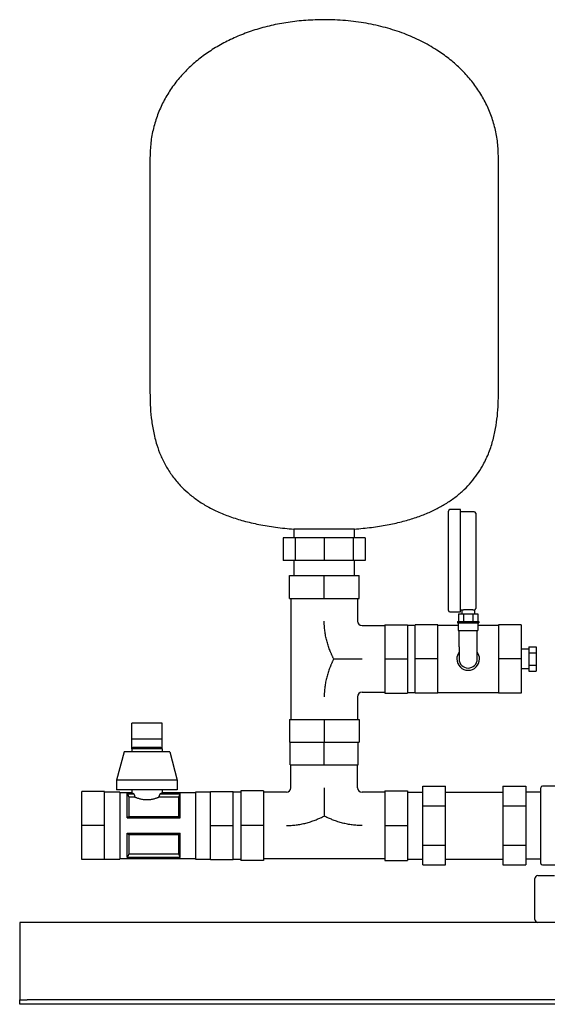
# Model space of a CAD drawing. Header units: millimetres. Extents: x 14 to 1263, y 13 to 745.
# Tile 1 of 3: x 14 to 362, y 13 to 663. Entities that reach past the tile are written whole.
import ezdxf

# ---------------------------------------------------------------- set-up
doc = ezdxf.new("R2010")
doc.units = ezdxf.units.MM

msp = doc.modelspace()

# ---------------------------------------------------------------- linework, layer by layer
at = {"color": 7, "linetype": 'Continuous', "lineweight": 25}
for p, q in [((99.79, 572.29), (99.79, 417.29)), ((329.79, 417.29), (329.79, 572.29)), ((296.79, 306.09), (296.79, 338.84)), ((304.79, 339.84), (297.79, 339.84)), ((304.79, 306.09), (304.79, 339.84)), ((313.79, 338.49), (304.79, 338.49)), ((314.79, 337.49), (314.79, 306.09)), ((194.79, 327.01), (194.79, 321.29)), ((214.79, 327.01), (194.79, 327.01)), ((234.79, 327.01), (214.79, 327.01)), ((234.79, 321.29), (234.79, 327.01)), ((187.73, 321.29), (187.73, 306.29)), ((195.66, 321.29), (187.73, 321.29)), ((195.66, 321.29), (195.66, 306.29)), ((214.79, 321.29), (195.66, 321.29)), ((214.79, 321.29), (214.79, 306.29)), ((233.93, 321.29), (214.79, 321.29)), ((233.93, 321.29), (233.93, 306.29)), ((241.85, 321.29), (233.93, 321.29)), ((241.85, 321.29), (241.85, 306.29)), ((195.66, 306.29), (187.73, 306.29)), ((194.79, 306.29), (194.79, 296.29)), ((214.79, 306.29), (195.66, 306.29)), ((233.93, 306.29), (214.79, 306.29)), ((241.85, 306.29), (233.93, 306.29)), ((234.79, 296.29), (234.79, 306.29)), ((296.79, 273.34), (296.79, 306.09)), ((304.79, 272.34), (304.79, 306.09)), ((314.79, 306.09), (314.79, 274.69)), ((191.79, 281.29), (191.79, 296.29)), ((191.79, 296.29), (214.79, 296.29)), ((214.79, 281.29), (214.79, 296.29)), ((214.79, 296.29), (237.79, 296.29)), ((237.79, 281.29), (237.79, 296.29)), ((191.79, 281.29), (214.79, 281.29)), ((192.79, 281.29), (192.79, 201.29)), ((214.79, 281.29), (237.79, 281.29)), ((236.79, 281.29), (236.79, 266.29)), ((304.79, 273.69), (305.69, 273.69)), ((305.69, 273.69), (305.69, 271.09)), ((313.89, 273.69), (313.89, 271.09)), ((297.79, 272.34), (304.79, 272.34)), ((303.44, 271.09), (303.44, 266.09)), ((303.44, 271.09), (306.62, 271.09)), ((306.62, 271.09), (306.62, 266.09)), ((306.62, 271.09), (312.97, 271.09)), ((312.97, 271.09), (312.97, 266.09)), ((312.97, 271.09), (316.14, 271.09)), ((316.14, 271.09), (316.14, 266.09)), ((239.79, 263.29), (254.79, 263.29)), ((254.79, 263.79), (254.79, 241.29)), ((254.79, 263.79), (269.79, 263.79)), ((269.79, 263.79), (269.79, 241.29)), ((274.79, 263.44), (269.79, 263.44)), ((289.79, 263.79), (274.79, 263.79)), ((274.79, 241.29), (274.79, 263.79)), ((289.79, 241.29), (289.79, 263.79)), ((303.29, 263.44), (289.79, 263.44)), ((302.79, 266.09), (302.79, 265.09)), ((302.79, 266.09), (316.79, 266.09)), ((302.79, 265.09), (316.79, 265.09)), ((303.29, 265.09), (303.29, 260.09)), ((303.29, 260.09), (316.29, 260.09)), ((303.79, 249.29), (303.79, 260.09)), ((315.79, 249.29), (315.79, 260.09)), ((316.29, 265.09), (316.29, 260.09)), ((329.79, 263.44), (316.29, 263.44)), ((316.79, 266.09), (316.79, 265.09)), ((344.79, 263.79), (329.79, 263.79)), ((329.79, 263.79), (329.79, 241.29)), ((344.79, 263.79), (344.79, 241.29)), ((303.79, 249.29), (303.79, 241.29)), ((315.79, 241.29), (315.79, 249.29)), ((349.79, 247.64), (344.79, 247.64)), ((349.79, 249.37), (349.79, 245.33)), ((349.79, 249.37), (354.79, 249.37)), ((354.79, 249.37), (354.79, 245.33)), ((254.79, 241.29), (254.79, 218.79)), ((254.79, 241.29), (269.79, 241.29)), ((269.79, 241.29), (269.79, 218.79)), ((289.79, 241.29), (274.79, 241.29)), ((274.79, 218.79), (274.79, 241.29)), ((289.79, 218.79), (289.79, 241.29)), ((344.79, 241.29), (329.79, 241.29)), ((329.79, 241.29), (329.79, 218.79)), ((344.79, 241.29), (344.79, 218.79)), ((349.79, 245.33), (354.79, 245.33)), ((349.79, 245.33), (349.79, 237.25)), ((354.79, 245.33), (354.79, 237.25)), ((344.79, 234.94), (349.79, 234.94)), ((349.79, 237.25), (349.79, 233.21)), ((349.79, 237.25), (354.79, 237.25)), ((354.79, 237.25), (354.79, 233.21)), ((349.79, 233.21), (354.79, 233.21)), ((236.79, 216.29), (236.79, 201.29)), ((239.79, 219.29), (254.79, 219.29)), ((254.79, 218.79), (269.79, 218.79)), ((269.79, 219.14), (274.79, 219.14)), ((289.79, 218.79), (274.79, 218.79)), ((289.79, 219.14), (329.79, 219.14)), ((344.79, 218.79), (329.79, 218.79)), ((107.79, 198.98), (87.79, 198.98)), ((87.79, 188.53), (87.79, 198.98)), ((107.79, 188.53), (107.79, 198.98)), ((191.79, 201.29), (191.79, 186.29)), ((191.79, 201.29), (214.79, 201.29)), ((214.79, 201.29), (214.79, 186.29)), ((214.79, 201.29), (237.79, 201.29)), ((237.79, 201.29), (237.79, 186.29)), ((87.79, 181.94), (87.79, 188.53)), ((87.79, 188.53), (107.79, 188.53)), ((107.79, 181.94), (107.79, 188.53)), ((88.79, 182.94), (87.79, 181.94)), ((88.79, 182.94), (106.79, 182.94)), ((106.79, 182.94), (107.79, 181.94)), ((191.79, 186.29), (214.79, 186.29)), ((192.29, 171.29), (192.29, 186.29)), ((214.79, 171.29), (214.79, 186.29)), ((214.79, 186.29), (237.79, 186.29)), ((237.29, 171.29), (237.29, 186.29)), ((82.79, 179.94), (77.79, 161.19)), ((112.79, 179.94), (82.79, 179.94)), ((87.79, 181.94), (87.79, 179.94)), ((107.79, 181.94), (87.79, 181.94)), ((107.79, 181.94), (107.79, 179.94)), ((112.79, 179.94), (117.79, 161.19)), ((192.29, 171.29), (214.79, 171.29)), ((192.79, 156.29), (192.79, 171.29)), ((214.79, 171.29), (237.29, 171.29)), ((236.79, 156.29), (236.79, 171.29)), ((117.79, 161.19), (77.79, 161.19)), ((77.79, 161.19), (77.79, 154.94)), ((117.79, 161.19), (117.79, 154.94)), ((279.79, 144.28), (279.79, 157.27)), ((279.79, 157.27), (294.79, 157.27)), ((294.79, 144.28), (294.79, 157.27)), ((332.79, 157.27), (347.79, 157.27)), ((332.79, 157.27), (332.79, 144.28)), ((347.79, 157.27), (347.79, 144.28)), ((357.79, 131.29), (357.79, 156.29)), ((383.79, 157.29), (358.79, 157.29)), ((69.79, 153.79), (54.79, 153.79)), ((54.79, 131.29), (54.79, 153.79)), ((69.79, 131.29), (69.79, 153.79)), ((79.79, 153.44), (69.79, 153.44)), ((117.79, 154.94), (77.79, 154.94)), ((79.79, 153.44), (79.79, 131.29)), ((87.79, 152.94), (79.79, 152.94)), ((84.79, 152.36), (89.13, 152.36)), ((84.79, 136.29), (84.79, 152.36)), ((84.82, 152.29), (89.13, 152.29)), ((85.73, 149.98), (85.73, 137.37)), ((89.85, 149.98), (85.73, 149.98)), ((87.79, 154.94), (87.79, 152.94)), ((89.13, 152.29), (89.13, 152.36)), ((118.86, 149.98), (105.73, 149.98)), ((106.45, 152.36), (119.79, 152.36)), ((106.45, 152.36), (106.45, 152.29)), ((106.45, 152.29), (119.76, 152.29)), ((107.79, 154.94), (107.79, 152.94)), ((129.79, 152.94), (107.79, 152.94)), ((118.86, 137.37), (118.86, 149.98)), ((119.79, 136.29), (119.79, 152.36)), ((139.79, 153.44), (129.79, 153.44)), ((129.79, 153.44), (129.79, 131.29)), ((139.79, 153.79), (154.79, 153.79)), ((139.79, 131.29), (139.79, 153.79)), ((154.79, 131.29), (154.79, 153.79)), ((159.79, 153.44), (154.79, 153.44)), ((174.79, 154.29), (159.79, 154.29)), ((159.79, 154.29), (159.79, 131.29)), ((174.79, 154.29), (174.79, 131.29)), ((189.79, 153.29), (174.79, 153.29)), ((254.79, 153.29), (239.79, 153.29)), ((254.79, 154.29), (269.79, 154.29)), ((254.79, 154.29), (254.79, 131.29)), ((269.79, 154.29), (269.79, 131.29)), ((269.79, 153.44), (279.79, 153.44)), ((294.79, 153.44), (332.79, 153.44)), ((357.79, 153.44), (347.79, 153.44)), ((279.79, 118.3), (279.79, 144.28)), ((279.79, 144.28), (294.79, 144.28)), ((294.79, 118.3), (294.79, 144.28)), ((332.79, 144.28), (347.79, 144.28)), ((332.79, 144.28), (332.79, 118.3)), ((347.79, 144.28), (347.79, 118.3)), ((85.73, 137.37), (118.86, 137.37)), ((69.79, 131.29), (54.79, 131.29)), ((54.79, 108.79), (54.79, 131.29)), ((69.79, 108.79), (69.79, 131.29)), ((79.79, 131.29), (79.79, 109.14)), ((84.79, 136.29), (119.79, 136.29)), ((129.79, 131.29), (129.79, 109.14)), ((139.79, 131.29), (154.79, 131.29)), ((139.79, 108.79), (139.79, 131.29)), ((154.79, 108.79), (154.79, 131.29)), ((174.79, 131.29), (159.79, 131.29)), ((159.79, 131.29), (159.79, 108.29)), ((174.79, 131.29), (174.79, 108.29)), ((254.79, 131.29), (269.79, 131.29)), ((254.79, 131.29), (254.79, 108.29)), ((269.79, 131.29), (269.79, 108.29)), ((357.79, 106.29), (357.79, 131.29)), ((84.79, 126.29), (119.79, 126.29)), ((84.79, 110.23), (84.79, 126.29)), ((85.73, 125.21), (85.73, 112.61)), ((118.86, 125.21), (85.73, 125.21)), ((118.86, 112.61), (118.86, 125.21)), ((119.79, 110.23), (119.79, 126.29)), ((279.79, 105.31), (279.79, 118.3)), ((279.79, 118.3), (294.79, 118.3)), ((294.79, 105.31), (294.79, 118.3)), ((332.79, 118.3), (347.79, 118.3)), ((332.79, 118.3), (332.79, 105.31)), ((347.79, 118.3), (347.79, 105.31)), ((85.73, 112.61), (118.86, 112.61)), ((69.79, 108.79), (54.79, 108.79)), ((69.79, 109.14), (79.79, 109.14)), ((79.79, 109.64), (129.79, 109.64)), ((84.79, 110.23), (119.79, 110.23)), ((119.76, 110.29), (84.82, 110.29)), ((129.79, 109.14), (139.79, 109.14)), ((139.79, 108.79), (154.79, 108.79)), ((154.79, 109.14), (159.79, 109.14)), ((174.79, 108.29), (159.79, 108.29)), ((254.79, 109.29), (174.79, 109.29)), ((254.79, 108.29), (269.79, 108.29)), ((269.79, 109.14), (279.79, 109.14)), ((279.79, 105.31), (294.79, 105.31)), ((294.79, 109.14), (332.79, 109.14)), ((332.79, 105.31), (347.79, 105.31)), ((357.79, 109.14), (347.79, 109.14)), ((358.79, 105.29), (383.79, 105.29)), ((355.79, 98.29), (366.79, 98.29)), ((353.79, 69.29), (353.79, 96.29)), ((813.79, 67.29), (13.79, 67.29)), ((13.79, 67.29), (13.79, 62.29)), ((13.79, 62.29), (13.79, 18.29)), ((13.79, 18.29), (13.79, 16.29)), ((13.79, 13.29), (13.79, 16.29)), ((13.79, 16.29), (18.79, 16.29)), ((18.79, 13.29), (13.79, 13.29)), ((808.79, 16.29), (18.79, 16.29)), ((808.79, 13.29), (18.79, 13.29))]:
    msp.add_line(p, q, dxfattribs=at)
at = {"color": 7, "linetype": 'Continuous', "lineweight": 25, "flags": 128}
for points in [[(84.79, 152.36), (84.81, 152.32), (84.82, 152.29)], [(119.76, 152.29), (119.78, 152.33), (119.79, 152.36)], [(84.82, 110.29), (84.81, 110.25), (84.79, 110.23)], [(119.79, 110.23), (119.78, 110.26), (119.76, 110.29)]]:
    msp.add_lwpolyline(points, dxfattribs=at)
at = {"color": 7, "linetype": 'Continuous', "lineweight": 25}
for centre, radius, start, end in [((297.79, 338.84), 1, 90, 180), ((313.79, 337.49), 1, 0, 90), ((297.79, 273.34), 1, 180, 270), ((239.79, 266.29), 3, 180, 270), ((309.79, 241.29), 7.5, 143.1301, 180), ((309.79, 241.29), 7.5, 180, 0), ((309.79, 241.29), 6, 180, 270), ((309.79, 241.29), 6, 270, 0), ((309.79, 241.29), 7.5, 0, 36.8699), ((239.79, 216.29), 3, 90, 180), ((189.79, 156.29), 3, 270, 0), ((239.79, 156.29), 3, 180, 270), ((358.79, 156.29), 1, 90, 180), ((358.79, 106.29), 1, 180, 270), ((355.79, 96.29), 2, 90, 180), ((355.79, 69.29), 2, 180, 270)]:
    msp.add_arc(centre, radius, start, end, dxfattribs=at)
for points, knots in [([(214.79, 663.29), (210.75, 663.21), (202.77, 663.04), (191.06, 661.7), (179.81, 659.59), (169.1, 656.67), (159.01, 653.02), (149.6, 648.67), (140.89, 643.68), (132.88, 638.04), (125.57, 631.76), (119.01, 624.83), (113.28, 617.29), (108.49, 609.21), (104.66, 600.62), (101.89, 591.56), (100.12, 582.06), (99.9, 575.58), (99.79, 572.29)], [0, 0, 0, 0, 0.074285, 0.146344, 0.216264, 0.284133, 0.350046, 0.412987, 0.474273, 0.534057, 0.592528, 0.651079, 0.708807, 0.766075, 0.823311, 0.881005, 0.939704, 1, 1, 1, 1]), ([(329.79, 572.29), (329.68, 575.57), (329.47, 582.04), (327.71, 591.52), (324.95, 600.56), (321.14, 609.13), (316.39, 617.15), (310.76, 624.6), (304.33, 631.46), (297.1, 637.73), (288.6, 643.77), (278.72, 649.38), (267.4, 654.33), (255.26, 658.27), (242.36, 661.13), (228.79, 662.96), (219.51, 663.18), (214.79, 663.29)], [0, 0, 0, 0, 0.060169, 0.118747, 0.176322, 0.233437, 0.290581, 0.347144, 0.404488, 0.462899, 0.522613, 0.595651, 0.67106, 0.749042, 0.829764, 0.913371, 1, 1, 1, 1]), ([(99.79, 417.29), (99.82, 414.57), (99.88, 408.97), (100.55, 400.39), (101.89, 391.53), (103.98, 383.21), (106.77, 375.58), (110.13, 368.69), (114.4, 362.01), (119.3, 356.09), (124.68, 350.91), (130.44, 346.39), (137, 342.22), (144.42, 338.44), (152.69, 335.1), (161.84, 332.25), (171.9, 329.91), (182.99, 328.07), (190.75, 327.37), (194.79, 327.01)], [0, 0, 0, 0, 0.0550245, 0.1131682, 0.1736301, 0.2359163, 0.2860757, 0.3374803, 0.3905286, 0.44585, 0.492318, 0.5413008, 0.5933773, 0.6491659, 0.7093067, 0.7732366, 0.8425983, 0.9179909, 1, 1, 1, 1]), ([(234.79, 327.01), (238.55, 327.34), (245.78, 327.99), (256.14, 329.64), (265.62, 331.71), (274.27, 334.22), (282.11, 337.13), (289.2, 340.41), (295.75, 344.14), (301.74, 348.32), (307.17, 352.97), (311.85, 357.89), (315.85, 363.05), (319.75, 369.22), (323.26, 376.5), (326.1, 384.89), (328, 393.27), (329.14, 401.53), (329.71, 409.53), (329.77, 414.75), (329.79, 417.29)], [0, 0, 0, 0, 0.076143, 0.146582, 0.211777, 0.272204, 0.328343, 0.380681, 0.429702, 0.480357, 0.528177, 0.573716, 0.617464, 0.65983, 0.720948, 0.780346, 0.838246, 0.894493, 0.948637, 1, 1, 1, 1]), ([(305.69, 273.69), (305.69, 273.69), (305.7, 273.69), (305.71, 273.69), (305.73, 273.7), (305.77, 273.7), (305.84, 273.71), (306, 273.73), (306.27, 273.76), (306.72, 273.81), (307.27, 273.86), (307.9, 273.9), (308.6, 273.93), (309.34, 273.95), (310.09, 273.95), (310.83, 273.94), (311.54, 273.91), (312.19, 273.86), (312.76, 273.82), (313.15, 273.78), (313.41, 273.75), (313.57, 273.73), (313.7, 273.72), (313.76, 273.71), (313.79, 273.7)], [0, 0, 0, 0, 0.015612, 0.031194, 0.046779, 0.062398, 0.09373, 0.125082, 0.187508, 0.250019, 0.312569, 0.374947, 0.437574, 0.499871, 0.562544, 0.624823, 0.687505, 0.749817, 0.812454, 0.874834, 0.90614, 0.937441, 0.968727, 1, 1, 1, 1]), ([(313.89, 273.69), (314.01, 273.72), (314.25, 273.77), (314.55, 274), (314.76, 274.32), (314.78, 274.57), (314.79, 274.69)], [0, 0, 0, 0, 0.241358, 0.5, 0.758642, 1, 1, 1, 1]), ([(221.04, 241.29), (220.94, 241.51), (220.72, 241.94), (220.41, 242.59), (220.11, 243.24), (219.81, 243.89), (219.52, 244.55), (219.23, 245.22), (218.96, 245.88), (218.69, 246.55), (218.12, 248.01), (217.33, 250.27), (216.42, 253.39), (215.71, 256.55), (215.18, 259.77), (214.94, 262.21), (214.85, 263.84), (214.82, 264.65), (214.8, 265.46), (214.79, 266.01), (214.79, 266.29)], [0, 0, 0, 0, 0.027887, 0.055741, 0.083568, 0.11137, 0.139153, 0.16692, 0.194677, 0.222426, 0.250174, 0.375098, 0.498817, 0.624405, 0.748764, 0.874334, 0.905749, 0.93716, 0.967425, 1, 1, 1, 1]), ([(221.04, 241.29), (220.94, 241.08), (220.72, 240.65), (220.41, 240), (220.11, 239.35), (219.81, 238.7), (219.52, 238.04), (219.24, 237.38), (218.97, 236.72), (218.7, 236.06), (218.13, 234.6), (217.33, 232.33), (216.42, 229.2), (215.71, 226.02), (215.18, 222.8), (214.94, 220.37), (214.85, 218.74), (214.82, 217.91), (214.8, 217.1), (214.79, 216.55), (214.79, 216.29)], [0, 0, 0, 0, 0.027789, 0.05554, 0.083256, 0.11094, 0.138594, 0.166223, 0.193829, 0.221418, 0.248993, 0.374372, 0.499126, 0.624539, 0.749481, 0.874727, 0.90605, 0.937369, 0.969689, 1, 1, 1, 1]), ([(221.04, 241.29), (221.27, 241.29), (221.71, 241.29), (222.38, 241.29), (223.05, 241.29), (223.71, 241.29), (224.37, 241.29), (225.03, 241.29), (226.25, 241.29), (228.03, 241.29), (230.38, 241.29), (232.73, 241.29), (235.08, 241.29), (237.44, 241.29), (239.01, 241.29), (239.79, 241.29)], [0, 0, 0, 0, 0.036186, 0.072163, 0.107943, 0.143536, 0.178954, 0.21421, 0.249318, 0.374945, 0.498887, 0.624562, 0.749161, 0.874764, 1, 1, 1, 1]), ([(214.79, 156.29), (214.79, 155.51), (214.79, 153.94), (214.79, 151.6), (214.79, 149.25), (214.79, 146.9), (214.79, 144.55), (214.79, 142.6), (214.79, 141.05), (214.79, 139.88), (214.79, 138.71), (214.79, 137.93), (214.79, 137.54)], [0, 0, 0, 0, 0.124809, 0.249986, 0.374405, 0.499906, 0.624024, 0.749851, 0.811595, 0.873822, 0.936604, 1, 1, 1, 1]), ([(87.79, 152.94), (87.79, 152.94), (87.8, 152.94), (87.81, 152.93), (87.83, 152.92), (87.86, 152.91), (87.9, 152.89), (87.94, 152.87), (88, 152.85), (88.06, 152.82), (88.15, 152.78), (88.27, 152.72), (88.44, 152.65), (88.64, 152.56), (88.87, 152.47), (89.04, 152.39), (89.13, 152.36)], [0, 0, 0, 0, 0.054384, 0.109024, 0.16393, 0.219112, 0.274579, 0.330339, 0.386404, 0.44278, 0.499478, 0.593107, 0.689943, 0.790017, 0.893361, 1, 1, 1, 1]), ([(105.73, 149.98), (105.66, 149.95), (105.53, 149.89), (105.32, 149.81), (105.11, 149.72), (104.88, 149.63), (104.65, 149.54), (104.42, 149.46), (103.96, 149.29), (103.27, 149.06), (102.28, 148.78), (101.23, 148.54), (100.12, 148.35), (98.98, 148.24), (97.81, 148.19), (96.64, 148.23), (95.49, 148.35), (94.38, 148.54), (93.32, 148.78), (92.33, 149.06), (91.57, 149.31), (91, 149.52), (90.59, 149.67), (90.21, 149.83), (89.97, 149.93), (89.85, 149.98)], [0, 0, 0, 0, 0.017904, 0.035755, 0.053569, 0.071363, 0.089151, 0.106951, 0.124778, 0.18776, 0.24984, 0.312663, 0.374317, 0.436894, 0.498936, 0.561218, 0.624086, 0.686097, 0.7493, 0.81136, 0.874338, 0.905734, 0.937085, 0.968478, 1, 1, 1, 1]), ([(106.45, 152.36), (106.5, 152.38), (106.6, 152.42), (106.74, 152.48), (106.87, 152.53), (106.99, 152.58), (107.1, 152.63), (107.2, 152.67), (107.29, 152.71), (107.37, 152.75), (107.47, 152.8), (107.58, 152.84), (107.67, 152.89), (107.74, 152.92), (107.78, 152.94), (107.79, 152.94), (107.79, 152.94)], [0, 0, 0, 0, 0.059469, 0.117923, 0.175366, 0.231802, 0.287238, 0.341677, 0.395125, 0.447587, 0.49907, 0.601196, 0.702298, 0.80243, 0.901645, 1, 1, 1, 1]), ([(189.79, 131.29), (190.06, 131.29), (190.6, 131.3), (191.42, 131.32), (192.25, 131.35), (193.88, 131.44), (196.31, 131.68), (199.53, 132.21), (202.7, 132.92), (205.82, 133.83), (208.26, 134.69), (210.07, 135.4), (211.27, 135.9), (212.45, 136.42), (213.63, 136.97), (214.4, 137.35), (214.79, 137.54)], [0, 0, 0, 0, 0.0304074, 0.0628285, 0.0942364, 0.1256559, 0.2512278, 0.3759654, 0.5011797, 0.6251909, 0.7498267, 0.7997051, 0.8496393, 0.8996534, 0.9497679, 1, 1, 1, 1]), ([(239.79, 131.29), (239.51, 131.29), (238.97, 131.3), (238.15, 131.32), (237.35, 131.35), (235.72, 131.44), (233.29, 131.68), (230.07, 132.2), (226.89, 132.92), (223.76, 133.83), (221.31, 134.69), (219.49, 135.41), (218.3, 135.91), (217.12, 136.43), (215.95, 136.97), (215.18, 137.35), (214.79, 137.54)], [0, 0, 0, 0, 0.032464, 0.062643, 0.093941, 0.125284, 0.250529, 0.375084, 0.500882, 0.625335, 0.751013, 0.800723, 0.850452, 0.900224, 0.950066, 1, 1, 1, 1])]:
    msp.add_open_spline(points, degree=3, knots=knots, dxfattribs=at)
for points in [[(313.79, 273.7), (313.86, 273.7), (313.89, 273.69), (313.89, 273.69)], [(84.82, 152.29), (85.15, 151.49), (85.45, 150.71), (85.73, 149.98)], [(89.13, 152.29), (89.35, 151.49), (89.59, 150.71), (89.85, 149.98)], [(105.73, 149.98), (105.99, 150.71), (106.24, 151.49), (106.45, 152.29)], [(118.86, 149.98), (119.14, 150.71), (119.44, 151.49), (119.76, 152.29)], [(85.73, 137.37), (85.45, 137.03), (85.15, 136.67), (84.79, 136.29)], [(119.79, 136.29), (119.44, 136.67), (119.14, 137.03), (118.86, 137.37)], [(84.79, 126.29), (85.15, 125.91), (85.45, 125.55), (85.73, 125.21)], [(118.86, 125.21), (119.14, 125.55), (119.44, 125.91), (119.79, 126.29)], [(85.73, 112.61), (85.45, 111.87), (85.15, 111.1), (84.82, 110.29)], [(119.76, 110.29), (119.44, 111.1), (119.14, 111.87), (118.86, 112.61)]]:
    msp.add_open_spline(points, degree=3, dxfattribs=at)

doc.saveas('drawing.dxf')
